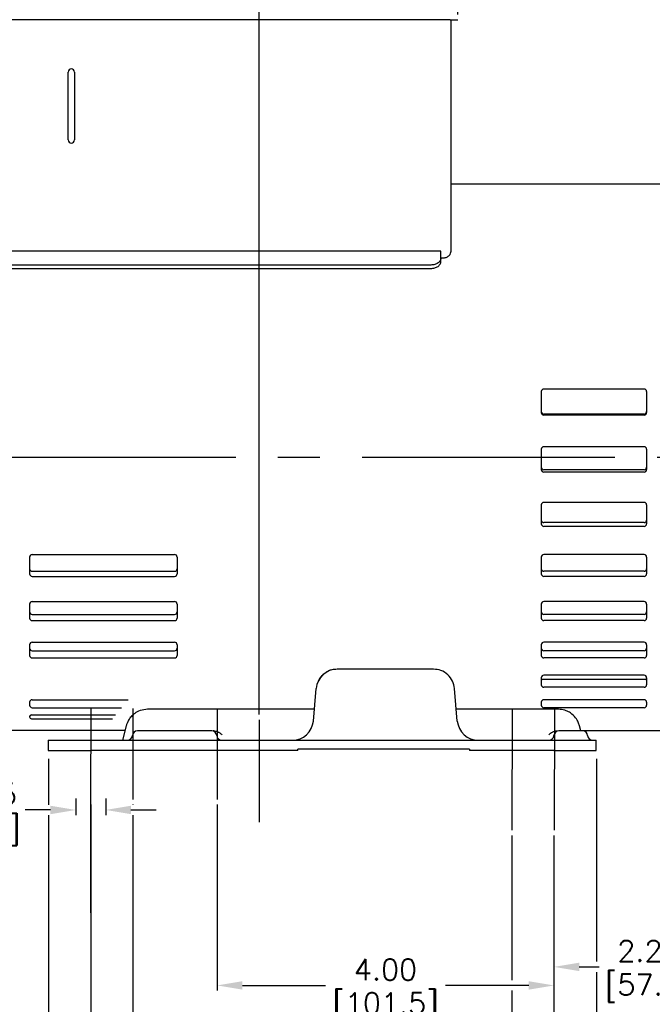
# Model space of a CAD drawing. Extents: x 897.4 to 937.4, y -8.5 to 19.5.
# Tile 12 of 14: x 919 to 926.5, y 0.8 to 12.5. Entities that reach past the tile are written whole.
import ezdxf

# ---------------------------------------------------------------- set-up
doc = ezdxf.new("R2010")
doc.units = 0
doc.header["$LTSCALE"] = 4
doc.header["$MEASUREMENT"] = 0
doc.linetypes.add('CENTER2', pattern=[1.125, 0.75, -0.125, 0.125, -0.125])
doc.layers.get('0').update_dxf_attribs({"linetype": 'CONTINUOUS'})
doc.layers.get('DEFPOINTS').update_dxf_attribs({"linetype": 'CONTINUOUS'})
for name, color, linetype in [('CENTER', 40, 'CENTER2'), ('DIMENSIONS', 140, 'CONTINUOUS'), ('TEXT', 140, 'CONTINUOUS'), ('TEXT @ 1', 140, 'CONTINUOUS')]:
    doc.layers.add(name, color=color, linetype=linetype)
doc.styles.get("Standard").update_dxf_attribs({"font": 'romans.shx'})
doc.dimstyles.get("Standard").update_dxf_attribs({"dimtxt": 0.25, "dimasz": 0.3, "dimexe": 0.0625, "dimexo": 0.0625, "dimgap": 0.0625, "dimtad": 0, "dimtih": 1, "dimtoh": 1, "dimzin": 0, "dimdsep": 46, "dimtxsty": 'Standard', "dimcen": 0, "dimadec": 0, "dimazin": 0, "dimtfac": 1, "dimtofl": 0, "dimtmove": 0, "dimatfit": 3, "dimfxl": 0, "dimtolj": 1, "dimtzin": 0, "dimarcsym": 0})

# ---------------------------------------------------------------- blocks, each defined once
blk = doc.blocks.new('*D72')
at = {"layer": 'DEFPOINTS', "color": 0}
for p in [(927.616, 6.825), (925.362, 2.873), (927.616, 1.251)]:
    blk.add_point(p, dxfattribs=at)
at = {"layer": 'TEXT', "color": 0, "lineweight": -2}
for p, q in [((927.616, 6.762), (927.616, 1.188)), ((925.362, 2.81), (925.362, 1.188)), ((925.662, 1.251), (925.897, 1.251)), ((927.316, 1.251), (927.081, 1.251))]:
    blk.add_line(p, q, dxfattribs=at)
at = {"layer": 'TEXT', "color": 0}
for points in [[(925.662, 1.301), (925.662, 1.201), (925.362, 1.251)], [(927.316, 1.301), (927.316, 1.201), (927.616, 1.251)]]:
    blk.add_solid(points, dxfattribs=at)
at = {"layer": 'TEXT', "color": 0, "char_height": 0.25, "attachment_point": 5}
for s, insert in [('\\A1;2.25', (926.489, 1.438)), ('\\A1;[57.2]', (926.489, 0.998))]:
    blk.add_mtext(s, dxfattribs=dict(at, insert=insert))
blk = doc.blocks.new('*D73')
at = {"layer": 'DEFPOINTS', "color": 0}
for p in [(927.616, 6.825), (924.862, 2.872), (927.616, -0.39)]:
    blk.add_point(p, dxfattribs=at)
at = {"layer": 'TEXT', "color": 0, "lineweight": -2}
for p, q in [((927.616, 6.762), (927.616, -0.452)), ((924.862, 2.81), (924.862, 1.094)), ((924.862, 0.969), (924.862, 0.085)), ((924.862, -0.04), (924.862, -0.452)), ((925.162, -0.39), (925.741, -0.39)), ((927.316, -0.39), (927.223, -0.39))]:
    blk.add_line(p, q, dxfattribs=at)
at = {"layer": 'TEXT', "color": 0}
for points in [[(925.162, -0.34), (925.162, -0.44), (924.862, -0.39)], [(927.316, -0.34), (927.316, -0.44), (927.616, -0.39)]]:
    blk.add_solid(points, dxfattribs=at)
at = {"layer": 'TEXT', "color": 0, "insert": (926.482, -0.39), "char_height": 0.25, "attachment_point": 5}
blk.add_mtext('\\A1; 2.75\\P [69.9]', dxfattribs=at)
blk = doc.blocks.new('*D74')
at = {"layer": 'DEFPOINTS', "color": 0}
for p in [(921.365, 3.237), (925.362, 2.873), (921.365, 1.031)]:
    blk.add_point(p, dxfattribs=at)
at = {"layer": 'TEXT', "color": 0, "lineweight": -2}
for p, q in [((921.365, 3.175), (921.365, 0.969)), ((925.362, 2.81), (925.362, 0.969)), ((921.665, 1.031), (922.652, 1.031)), ((925.062, 1.031), (924.075, 1.031))]:
    blk.add_line(p, q, dxfattribs=at)
at = {"layer": 'TEXT', "color": 0}
for points in [[(921.665, 1.081), (921.665, 0.981), (921.365, 1.031)], [(925.062, 1.081), (925.062, 0.981), (925.362, 1.031)]]:
    blk.add_solid(points, dxfattribs=at)
at = {"layer": 'TEXT', "color": 0, "char_height": 0.25, "attachment_point": 5}
for s, insert in [('\\A1;4.00', (923.363, 1.219)), ('\\A1;[101.5]', (923.363, 0.778))]:
    blk.add_mtext(s, dxfattribs=dict(at, insert=insert))
blk = doc.blocks.new('*D75')
at = {"layer": 'DEFPOINTS', "color": 0}
for p in [(920.365, 3.237), (925.362, 2.872), (920.365, 0.022)]:
    blk.add_point(p, dxfattribs=at)
at = {"layer": 'TEXT', "color": 0, "lineweight": -2}
for p, q in [((920.365, 3.175), (920.365, 3.174)), ((920.365, 3.049), (920.365, -0.04)), ((925.362, 2.81), (925.362, -0.04)), ((920.665, 0.022), (922.152, 0.022)), ((925.062, 0.022), (923.575, 0.022))]:
    blk.add_line(p, q, dxfattribs=at)
at = {"layer": 'TEXT', "color": 0}
for points in [[(920.665, 0.072), (920.665, -0.028), (920.365, 0.022)], [(925.062, 0.072), (925.062, -0.028), (925.362, 0.022)]]:
    blk.add_solid(points, dxfattribs=at)
at = {"layer": 'TEXT', "color": 0, "char_height": 0.25, "attachment_point": 5}
for s, insert in [('\\A1;5.00', (922.863, 0.21)), ('\\A1;[126.9]', (922.863, -0.231))]:
    blk.add_mtext(s, dxfattribs=dict(at, insert=insert))
blk = doc.blocks.new('*D76')
at = {"layer": 'DEFPOINTS', "color": 0}
for p in [(919.366, 3.782), (925.866, 3.782), (925.866, -1.692)]:
    blk.add_point(p, dxfattribs=at)
at = {"layer": 'TEXT', "color": 0, "lineweight": -2}
for p, q in [((919.366, 3.72), (919.366, 3.174)), ((925.866, 3.72), (925.866, 1.313)), ((919.366, 3.049), (919.366, -1.754)), ((925.866, 1.188), (925.866, 0.072)), ((925.866, -0.851), (925.866, -1.754)), ((919.666, -1.692), (921.904, -1.692)), ((925.566, -1.692), (923.327, -1.692))]:
    blk.add_line(p, q, dxfattribs=at)
at = {"layer": 'TEXT', "color": 0}
for points in [[(919.666, -1.642), (919.666, -1.742), (919.366, -1.692)], [(925.566, -1.642), (925.566, -1.742), (925.866, -1.692)]]:
    blk.add_solid(points, dxfattribs=at)
at = {"layer": 'TEXT', "color": 0, "char_height": 0.25, "attachment_point": 5}
for s, insert in [('\\A1;6.50', (922.616, -1.504)), ('\\A1;[165.1]', (922.616, -1.945))]:
    blk.add_mtext(s, dxfattribs=dict(at, insert=insert))
blk = doc.blocks.new('*D77')
at = {"layer": 'DEFPOINTS', "color": 0}
for p in [(919.865, 3.237), (924.862, 2.872), (924.862, -0.827)]:
    blk.add_point(p, dxfattribs=at)
at = {"layer": 'TEXT', "color": 0, "lineweight": -2}
for p, q in [((919.865, 3.175), (919.865, -0.889)), ((924.862, 2.81), (924.862, 1.094)), ((924.862, 0.969), (924.862, 0.085)), ((924.862, -0.04), (924.862, -0.889)), ((920.165, -0.827), (921.652, -0.827)), ((924.562, -0.827), (923.075, -0.827))]:
    blk.add_line(p, q, dxfattribs=at)
at = {"layer": 'TEXT', "color": 0}
for points in [[(920.165, -0.777), (920.165, -0.877), (919.865, -0.827)], [(924.562, -0.777), (924.562, -0.877), (924.862, -0.827)]]:
    blk.add_solid(points, dxfattribs=at)
at = {"layer": 'TEXT', "color": 0, "char_height": 0.25, "attachment_point": 5}
for s, insert in [('\\A1;5.00', (922.363, -0.639)), ('\\A1;[126.9]', (922.363, -1.08))]:
    blk.add_mtext(s, dxfattribs=dict(at, insert=insert))
blk = doc.blocks.new('*D80')
at = {"layer": 'DEFPOINTS', "color": 0}
for p in [(924.222, 14.71), (917.142, 12.485), (924.222, 12.485)]:
    blk.add_point(p, dxfattribs=at)
at = {"layer": 'TEXT', "color": 0, "lineweight": -2}
for p, q in [((917.142, 12.547), (917.142, 14.772)), ((924.222, 12.547), (924.222, 14.772)), ((917.442, 14.71), (919.971, 14.71)), ((923.922, 14.71), (921.393, 14.71))]:
    blk.add_line(p, q, dxfattribs=at)
at = {"layer": 'TEXT', "color": 0}
for points in [[(917.442, 14.76), (917.442, 14.66), (917.142, 14.71)], [(923.922, 14.76), (923.922, 14.66), (924.222, 14.71)]]:
    blk.add_solid(points, dxfattribs=at)
at = {"layer": 'TEXT', "color": 0, "char_height": 0.25, "attachment_point": 5}
for s, insert in [('\\A1;7.08', (920.682, 14.897)), ('\\A1;[179.8]', (920.682, 14.457))]:
    blk.add_mtext(s, dxfattribs=dict(at, insert=insert))
blk = doc.blocks.new('*D67')
at = {"layer": 'DEFPOINTS', "color": 0}
for p in [(929.86, 15.926), (929.86, 7.805), (916.276, 7.631)]:
    blk.add_point(p, dxfattribs=at)
at = {"layer": 'TEXT', "color": 0, "lineweight": -2}
for p, q in [((916.276, 7.693), (916.276, 15.989)), ((916.576, 15.926), (922.357, 15.926)), ((929.56, 15.926), (923.78, 15.926)), ((929.86, 7.867), (929.86, 15.989))]:
    blk.add_line(p, q, dxfattribs=at)
at = {"layer": 'TEXT', "color": 0}
for points in [[(916.576, 15.976), (916.576, 15.876), (916.276, 15.926)], [(929.56, 15.976), (929.56, 15.876), (929.86, 15.926)]]:
    blk.add_solid(points, dxfattribs=at)
at = {"layer": 'TEXT', "color": 0, "char_height": 0.25, "attachment_point": 5}
for s, insert in [('\\A1;13.58', (923.068, 16.114)), ('\\A1;[345.0]', (923.068, 15.673))]:
    blk.add_mtext(s, dxfattribs=dict(at, insert=insert))
blk = doc.blocks.new('*D69')
at = {"layer": 'DEFPOINTS', "color": 0}
for p in [(919.688, 3.312), (920.043, 3.312), (919.688, 3.112)]:
    blk.add_point(p, dxfattribs=at)
at = {"layer": 'TEXT', "color": 0, "lineweight": -2}
for p, q in [((919.688, 3.249), (919.688, 3.049)), ((920.043, 3.249), (920.043, 3.049)), ((919.388, 3.112), (919.088, 3.112)), ((920.343, 3.112), (920.643, 3.112))]:
    blk.add_line(p, q, dxfattribs=at)
at = {"layer": 'TEXT', "color": 0}
for points in [[(919.388, 3.162), (919.388, 3.062), (919.688, 3.112)], [(920.343, 3.162), (920.343, 3.062), (920.043, 3.112)]]:
    blk.add_solid(points, dxfattribs=at)
at = {"layer": 'TEXT', "color": 0, "char_height": 0.25, "attachment_point": 5}
for s, insert in [('\\A1;0.35', (918.615, 3.299)), ('\\A1;[9.0]', (918.615, 2.859))]:
    blk.add_mtext(s, dxfattribs=dict(at, insert=insert))
blk = doc.blocks.new('*D71')
at = {"layer": 'DEFPOINTS', "color": 0}
for p in [(921.866, 13.578), (917.916, 8.031), (921.866, 4.182)]:
    blk.add_point(p, dxfattribs=at)
at = {"layer": 'TEXT', "color": 0, "lineweight": -2}
for p, q in [((917.916, 8.094), (917.916, 13.64)), ((918.216, 13.578), (919.18, 13.578)), ((921.566, 13.578), (920.602, 13.578)), ((921.866, 4.245), (921.866, 13.64))]:
    blk.add_line(p, q, dxfattribs=at)
at = {"layer": 'TEXT', "color": 0}
for points in [[(918.216, 13.628), (918.216, 13.528), (917.916, 13.578)], [(921.566, 13.628), (921.566, 13.528), (921.866, 13.578)]]:
    blk.add_solid(points, dxfattribs=at)
at = {"layer": 'TEXT', "color": 0, "char_height": 0.25, "attachment_point": 5}
for s, insert in [('\\A1;3.95', (919.891, 13.765)), ('\\A1;[100.3]', (919.891, 13.325))]:
    blk.add_mtext(s, dxfattribs=dict(at, insert=insert))

msp = doc.modelspace()

# ---------------------------------------------------------------- linework, layer by layer
at = {"color": 7, "linetype": 'Continuous', "lineweight": 25}
for p, q in [((924.132, 12.4847), (917.232, 12.4847)), ((924.141, 9.741), (924.141, 12.4847)), ((919.597, 11.0583), (919.597, 11.8633)), ((919.672, 11.8633), (919.672, 11.0583)), ((924.021, 9.741), (917.321, 9.741)), ((924.021, 9.6604), (924.021, 9.741)), ((924.021, 9.661), (924.052, 9.661)), ((924.021, 9.6194), (924.021, 9.6604)), ((923.901, 9.5753), (917.441, 9.5753)), ((917.441, 9.5344), (923.901, 9.5344)), ((923.9324, 4.7822), (922.7896, 4.7822)), ((922.507, 4.1668), (922.5407, 4.5514)), ((924.2151, 4.1668), (924.1814, 4.5514)), ((920.5373, 4.3059), (920.5177, 4.3052)), ((922.5192, 4.3059), (920.5373, 4.3059)), ((925.4143, 4.3059), (924.2029, 4.3059)), ((925.4339, 4.3052), (925.4143, 4.3059)), ((920.287, 4.1102), (920.241, 3.9386)), ((925.681, 4.049), (925.6646, 4.1102)), ((921.111, 4.049), (920.611, 4.049)), ((921.3278, 4.049), (921.3189, 4.049)), ((925.3943, 4.049), (925.4032, 4.049)), ((925.701, 4.049), (925.421, 4.049)), ((919.361, 3.9386), (919.361, 3.819)), ((919.361, 3.9386), (919.861, 3.9386)), ((919.861, 3.9386), (925.361, 3.9386)), ((925.361, 3.9386), (925.861, 3.9386)), ((925.861, 3.819), (925.861, 3.9386)), ((919.361, 3.819), (919.861, 3.819)), ((922.321, 3.819), (919.861, 3.819)), ((924.361, 3.832), (922.321, 3.832)), ((922.321, 3.819), (922.321, 3.832)), ((924.361, 3.832), (924.361, 3.819)), ((925.361, 3.819), (924.361, 3.819)), ((925.361, 3.819), (925.861, 3.819))]:
    msp.add_line(p, q, dxfattribs=at)
for p, q in [((926.711, 10.5349), (924.141, 10.5349)), ((925.211, 8.0738), (925.211, 7.8247)), ((926.431, 8.1038), (925.241, 8.1038)), ((926.461, 8.0738), (926.461, 7.8247)), ((926.431, 7.8062), (925.241, 7.8062)), ((926.431, 7.7947), (925.241, 7.7947)), ((925.211, 7.3898), (925.211, 7.1489)), ((926.431, 7.4198), (925.241, 7.4198)), ((926.461, 7.3898), (926.461, 7.1489)), ((926.431, 7.1477), (925.241, 7.1477)), ((926.431, 7.1189), (925.241, 7.1189)), ((925.211, 6.7295), (925.211, 6.5054)), ((926.431, 6.7595), (925.241, 6.7595)), ((926.461, 6.7295), (926.461, 6.5054)), ((926.431, 6.5206), (925.241, 6.5206)), ((926.431, 6.4754), (925.241, 6.4754)), ((919.141, 6.1116), (919.141, 5.9125)), ((919.171, 6.1416), (920.861, 6.1416)), ((920.891, 6.1116), (920.891, 5.9125)), ((925.211, 6.1116), (925.211, 5.9125)), ((926.431, 6.1416), (925.241, 6.1416)), ((926.461, 6.1116), (926.461, 5.9125)), ((919.171, 5.9429), (920.861, 5.9429)), ((919.171, 5.8825), (920.861, 5.8825)), ((926.431, 5.9429), (925.241, 5.9429)), ((926.431, 5.8825), (925.241, 5.8825)), ((919.141, 5.554), (919.141, 5.3872)), ((919.171, 5.584), (920.861, 5.584)), ((920.891, 5.554), (920.891, 5.3872)), ((925.211, 5.554), (925.211, 5.3872)), ((926.431, 5.584), (925.241, 5.584)), ((926.461, 5.554), (926.461, 5.3872)), ((919.171, 5.431), (920.861, 5.431)), ((926.431, 5.431), (925.241, 5.431)), ((919.171, 5.3572), (920.861, 5.3572)), ((926.431, 5.3572), (925.241, 5.3572)), ((919.141, 5.0724), (919.141, 4.9445)), ((919.171, 5.1024), (920.861, 5.1024)), ((920.891, 5.0724), (920.891, 4.9445)), ((925.211, 5.0724), (925.211, 4.9445)), ((926.431, 5.1024), (925.241, 5.1024)), ((926.461, 5.0724), (926.461, 4.9445)), ((919.171, 4.9995), (920.861, 4.9995)), ((919.171, 4.9145), (920.861, 4.9145)), ((926.431, 4.9995), (925.241, 4.9995)), ((926.431, 4.9145), (925.241, 4.9145)), ((925.211, 4.6807), (925.211, 4.597)), ((926.431, 4.7107), (925.241, 4.7107)), ((926.461, 4.6807), (926.461, 4.597)), ((926.451, 4.6609), (925.221, 4.6609)), ((926.431, 4.567), (925.241, 4.567)), ((919.141, 4.3901), (919.141, 4.3548)), ((919.171, 4.4201), (920.3084, 4.4201)), ((919.171, 4.3248), (920.2304, 4.3248)), ((925.211, 4.3901), (925.211, 4.3548)), ((926.431, 4.4201), (925.241, 4.4201)), ((926.431, 4.3248), (925.241, 4.3248)), ((926.461, 4.3901), (926.461, 4.3548)), ((919.141, 4.2189), (919.141, 4.2146)), ((919.161, 4.2389), (920.1602, 4.2389)), ((919.161, 4.1946), (920.1239, 4.1946)), ((920.2716, 4.0527), (917.151, 4.0527)), ((926.711, 4.049), (925.681, 4.049))]:
    msp.add_line(p, q)
for centre, radius, start, end in [((924.1548, 53.6258), 41.1411, 269.96833, 270.09367), ((919.6345, 11.8633), 0.0375, 0.00051, 179.99949), ((919.6345, 11.0583), 0.0375, 180.00071, 270.00019), ((919.6345, 11.0583), 0.0375, 180.00051, 359.99949), ((919.6345, 11.0583), 0.0375, 269.99981, 359.99929), ((922.7899, 4.5322), 0.25, 90, 175), ((922.258, 4.1886), 0.25, 270, 355), ((924.4641, 4.1886), 0.25, 185, 270), ((920.301, 3.9986), 0.06, 270, 355.41143), ((920.4207, 3.989), 0.06, 90, 175.41143), ((921.3014, 3.989), 0.06, 4.58857, 90), ((921.421, 3.9986), 0.06, 184.58857, 270), ((925.301, 3.9986), 0.06, 270, 355.41143), ((925.4207, 3.989), 0.06, 90, 175.41143), ((925.7014, 3.989), 0.06, 4.58857, 90), ((925.821, 3.9986), 0.06, 184.58857, 270)]:
    msp.add_arc(centre, radius, start, end, dxfattribs=at)
for centre, radius, start, end in [((925.241, 8.0738), 0.03, 90, 180), ((926.431, 8.0738), 0.03, 0, 90), ((925.241, 7.8362), 0.03, 180, 270), ((925.241, 7.8247), 0.03, 180, 270), ((926.431, 7.8362), 0.03, 270, 0), ((926.431, 7.8247), 0.03, 270, 0), ((925.241, 7.3898), 0.03, 90, 180), ((926.431, 7.3898), 0.03, 0, 90), ((925.241, 7.1777), 0.03, 180, 270), ((925.241, 7.1489), 0.03, 180, 270), ((926.431, 7.1777), 0.03, 270, 0), ((926.431, 7.1489), 0.03, 270, 0), ((925.241, 6.7295), 0.03, 90, 180), ((926.431, 6.7295), 0.03, 0, 90), ((925.241, 6.5506), 0.03, 180, 270), ((926.431, 6.5506), 0.03, 270, 0), ((925.241, 6.5054), 0.03, 180, 270), ((926.431, 6.5054), 0.03, 270, 0), ((919.171, 6.1116), 0.03, 90, 180), ((920.861, 6.1116), 0.03, 0, 90), ((925.241, 6.1116), 0.03, 90, 180), ((926.431, 6.1116), 0.03, 0, 90), ((919.171, 5.9729), 0.03, 180, 270), ((920.861, 5.9729), 0.03, 270, 0), ((925.241, 5.9729), 0.03, 180, 270), ((926.431, 5.9729), 0.03, 270, 0), ((919.171, 5.9125), 0.03, 180, 270), ((920.861, 5.9125), 0.03, 270, 0), ((925.241, 5.9125), 0.03, 180, 270), ((926.431, 5.9125), 0.03, 270, 0), ((919.171, 5.554), 0.03, 90, 180), ((920.861, 5.554), 0.03, 0, 90), ((925.241, 5.554), 0.03, 90, 180), ((926.431, 5.554), 0.03, 0, 90), ((919.171, 5.461), 0.03, 180, 270), ((919.171, 5.3872), 0.03, 180, 270), ((920.861, 5.461), 0.03, 270, 0), ((920.861, 5.3872), 0.03, 270, 0), ((925.241, 5.461), 0.03, 180, 270), ((925.241, 5.3872), 0.03, 180, 270), ((926.431, 5.461), 0.03, 270, 0), ((926.431, 5.3872), 0.03, 270, 0), ((919.171, 5.0724), 0.03, 90, 180), ((919.171, 5.0295), 0.03, 180, 270), ((920.861, 5.0724), 0.03, 0, 90), ((920.861, 5.0295), 0.03, 270, 0), ((925.241, 5.0724), 0.03, 90, 180), ((925.241, 5.0295), 0.03, 180, 270), ((926.431, 5.0724), 0.03, 0, 90), ((926.431, 5.0295), 0.03, 270, 0), ((919.171, 4.9445), 0.03, 180, 270), ((920.861, 4.9445), 0.03, 270, 0), ((925.241, 4.9445), 0.03, 180, 270), ((926.431, 4.9445), 0.03, 270, 0), ((925.241, 4.6807), 0.03, 90, 180), ((926.431, 4.6807), 0.03, 0, 90), ((925.221, 4.6709), 0.01, 180, 270), ((925.241, 4.597), 0.03, 180, 270), ((926.431, 4.597), 0.03, 270, 0), ((926.451, 4.6709), 0.01, 270, 0), ((919.171, 4.3901), 0.03, 90, 180), ((919.171, 4.3548), 0.03, 180, 270), ((925.241, 4.3901), 0.03, 90, 180), ((925.241, 4.3548), 0.03, 180, 270), ((926.431, 4.3901), 0.03, 0, 90), ((926.431, 4.3548), 0.03, 270, 0), ((919.161, 4.2189), 0.02, 90, 180), ((919.161, 4.2146), 0.02, 180, 270)]:
    msp.add_arc(centre, radius, start, end)
for points, knots in [([(924.052, 9.661), (924.059, 9.661), (924.0657, 9.6617), (924.0788, 9.6646), (924.0851, 9.6667), (924.0965, 9.6718), (924.1018, 9.6749), (924.1113, 9.6816), (924.1155, 9.6852), (924.1267, 9.697), (924.132, 9.7053), (924.1393, 9.7229), (924.141, 9.7319), (924.141, 9.741)], [0, 0, 0, 0, 0.125, 0.125, 0.25, 0.25, 0.375, 0.375, 0.5, 0.5, 0.75, 0.75, 1, 1, 1, 1]), ([(924.021, 9.6604), (924.021, 9.6549), (924.0203, 9.6495), (924.0172, 9.6387), (924.0149, 9.6334), (924.0089, 9.6231), (924.0052, 9.6182), (923.9965, 9.609), (923.9915, 9.6046), (923.9804, 9.5966), (923.9744, 9.5931), (923.9613, 9.5868), (923.9543, 9.5841), (923.9326, 9.5776), (923.9169, 9.5753), (923.901, 9.5753)], [0, 0, 0, 0, 0.125, 0.125, 0.25, 0.25, 0.375, 0.375, 0.5, 0.5, 0.625, 0.625, 0.75, 0.75, 1, 1, 1, 1]), ([(923.901, 9.5344), (923.909, 9.5344), (923.9168, 9.5349), (923.9321, 9.5371), (923.9397, 9.5388), (923.9542, 9.5431), (923.9611, 9.5458), (923.9742, 9.552), (923.9803, 9.5556), (923.9914, 9.5635), (923.9964, 9.5678), (924.0052, 9.5772), (924.0089, 9.5821), (924.0179, 9.5974), (924.021, 9.6084), (924.021, 9.6194)], [0, 0, 0, 0, 0.125, 0.125, 0.25, 0.25, 0.375, 0.375, 0.5, 0.5, 0.625, 0.625, 0.75, 0.75, 1, 1, 1, 1]), ([(922.6054, 4.7004), (922.6049, 4.7), (922.586, 4.6845), (922.575, 4.6619), (922.5643, 4.6398)], [0, 0, 0, 0, 0.024813, 1, 1, 1, 1]), ([(922.7899, 4.781), (922.7679, 4.7795), (922.7224, 4.7763), (922.6572, 4.7487), (922.6226, 4.7165), (922.6054, 4.7004)], [0, 0, 0, 0, 0.3191425, 0.6594429, 1, 1, 1, 1]), ([(924.1812, 4.554), (924.1755, 4.5834), (924.1637, 4.6444), (924.1048, 4.7206), (924.0238, 4.7726), (923.962, 4.7791), (923.9322, 4.7822)], [0, 0, 0, 0, 0.2411396, 0.4998999, 0.7587147, 1, 1, 1, 1]), ([(920.5177, 4.3052), (920.4884, 4.3002), (920.4362, 4.2914), (920.3759, 4.2517), (920.335, 4.2105), (920.3172, 4.1804), (920.309, 4.1664)], [0, 0, 0, 0, 0.33811696, 0.59971562, 0.81340842, 1, 1, 1, 1]), ([(925.6646, 4.1102), (925.6602, 4.1241), (925.6498, 4.1563), (925.6165, 4.2124), (925.5669, 4.2598), (925.5024, 4.2948), (925.4585, 4.3015), (925.4339, 4.3052)], [0, 0, 0, 0, 0.1423931, 0.3298252, 0.5918598, 0.7711413, 1, 1, 1, 1]), ([(920.3131, 4.1739), (920.3073, 4.1627), (920.299, 4.1466), (920.2911, 4.1244), (920.2884, 4.1148), (920.287, 4.1102)], [0, 0, 0, 0, 0.542386, 0.7768677, 1, 1, 1, 1]), ([(920.2988, 4.144), (920.2981, 4.1425), (920.295, 4.1362), (920.2912, 4.1243), (920.2884, 4.1148), (920.287, 4.1102)], [0, 0, 0, 0, 0.1309872, 0.5762699, 1, 1, 1, 1]), ([(920.307, 4.1625), (920.3064, 4.1612), (920.3052, 4.1588), (920.3032, 4.1542), (920.301, 4.1493), (920.2996, 4.1457), (920.2988, 4.144)], [0, 0, 0, 0, 0.2677002, 0.5187414, 0.7638796, 1, 1, 1, 1]), ([(921.3278, 4.049), (921.3299, 4.0489), (921.3342, 4.0488), (921.3407, 4.0482), (921.3471, 4.0472), (921.3535, 4.0458), (921.3599, 4.0439), (921.3663, 4.0417), (921.3726, 4.039), (921.3807, 4.0351), (921.3904, 4.0295), (921.401, 4.0221), (921.4113, 4.0137), (921.4177, 4.0076), (921.421, 4.0045)], [0, 0, 0, 0, 0.0601484, 0.1204661, 0.1812112, 0.2426362, 0.3049857, 0.3684932, 0.43338, 0.4998535, 0.6215924, 0.7495958, 0.8686511, 1, 1, 1, 1]), ([(925.301, 4.0045), (925.3033, 4.0066), (925.3077, 4.0108), (925.3143, 4.0165), (925.3256, 4.0255), (925.3391, 4.0343), (925.3552, 4.0416), (925.3665, 4.0453), (925.3767, 4.0475), (925.3855, 4.0487), (925.3914, 4.0489), (925.3943, 4.049)], [0, 0, 0, 0, 0.0888943, 0.1723647, 0.2505391, 0.500142, 0.6269035, 0.7498031, 0.8346872, 0.9178661, 1, 1, 1, 1]), ([(925.421, 4.049), (925.4209, 4.049), (925.4208, 4.049), (925.4207, 4.049), (925.4207, 4.049), (925.4207, 4.049)], [0, 0, 0, 0, 0.5, 0.5, 1, 1, 1, 1])]:
    msp.add_open_spline(points, degree=3, knots=knots, dxfattribs=at)
for points in [[(920.611, 4.049), (920.506, 4.049), (920.4207, 4.049), (920.4207, 4.049)], [(921.3014, 4.049), (921.3014, 4.049), (921.2161, 4.049), (921.111, 4.049)], [(925.7014, 4.049), (925.7014, 4.049), (925.7013, 4.049), (925.701, 4.049)]]:
    msp.add_open_spline(points, degree=3, dxfattribs=at)
at = {"layer": 'CENTER'}
for p, q in [((930.5856, 7.292), (916.9691, 7.292)), ((919.8665, 4.3165), (919.8647, 3.2372)), ((920.3665, 4.3165), (920.3647, 3.2372)), ((921.3665, 4.3165), (921.3647, 3.2372)), ((924.8676, 4.3165), (924.8621, 2.8722)), ((925.3676, 4.3165), (925.3621, 2.8722)), ((921.8656, 4.1823), (921.8656, 2.9666))]:
    msp.add_line(p, q, dxfattribs=at)
at = {"layer": 'DIMENSIONS'}
msp.add_line((919.8647, 3.2372), (919.8656, -0.7754), dxfattribs=at)

# ---------------------------------------------------------------- dimensions: what is measured, and where the dimension line sits
at = {"layer": 'TEXT @ 1'}
for base, p1, p2, picture, middle in [((929.8605, 15.9261), (916.276, 7.631), (929.8605, 7.8046), '*D67', (923.0683, 15.9261)), ((924.222, 14.7099), (917.142, 12.4848), (924.222, 12.4848), '*D80', (920.682, 14.7099)), ((921.8656, 13.5779), (917.916, 8.0313), (921.8656, 4.1823), '*D71', (919.8908, 13.5779)), ((927.6156, 1.2506), (925.3621, 2.873), (927.6156, 6.8247), '*D72', (926.4889, 1.2506)), ((925.8656, -1.692), (919.3656, 3.7822), (925.8656, 3.7822), '*D76', (922.6156, -1.692)), ((919.6881, 3.111751), (920.043099, 3.311751), (919.6881, 3.311751), '*D69', (918.614885, 3.111751)), ((924.8621, -0.8269), (919.8647, 3.2372), (924.8621, 2.8722), '*D77', (922.3634, -0.8269)), ((920.3647, 0.022), (925.3621, 2.8722), (920.3647, 3.2372), '*D75', (922.8634, 0.022)), ((921.3647, 1.0314), (925.3621, 2.873), (921.3647, 3.2372), '*D74', (923.3634, 1.0314))]:
    dim = msp.add_linear_dim(base=base, p1=p1, p2=p2, dimstyle='Standard', override={"dimscale": 1, "dimtxt": 0.25, "dimpost": '\\X', "dimtix": 0, "dimtofl": 0, "dimtmove": 0, "dimatfit": 3}, dxfattribs=at)
    dim.commit()
    dim.dimension.update_dxf_attribs({"geometry": picture, "text_midpoint": middle})
dim = msp.add_linear_dim(base=(927.6156, -0.3896), p1=(924.8621, 2.8722), p2=(927.6156, 6.8247), text=' <>', dimstyle='Standard', override={"dimscale": 1, "dimtxt": 0.25, "dimpost": '\\X', "dimtix": 0, "dimtofl": 0, "dimtmove": 0, "dimatfit": 3}, dxfattribs=at)
dim.commit()
dim.dimension.update_dxf_attribs({"geometry": '*D73', "text_midpoint": (926.4818, -0.3896), "dimtype": 160})

doc.saveas('drawing.dxf')
